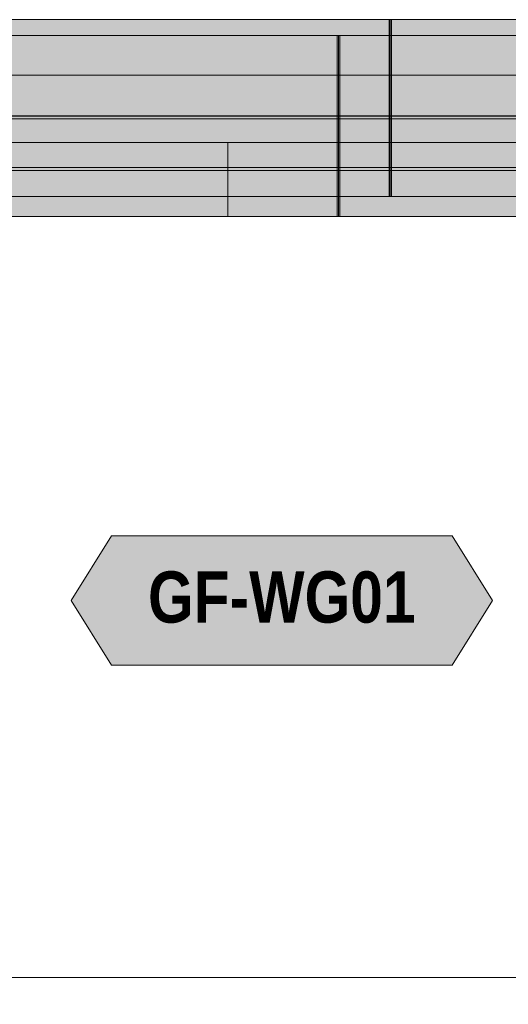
# Model space of a CAD drawing. Header units: millimetres. Extents: x -4049 to 37566, y -9915 to 31440.
# Tile 96 of 234: x 8503 to 10319, y -100 to 3557. Entities that reach past the tile are written whole.
import ezdxf
from ezdxf.enums import TextEntityAlignment as Align

# ---------------------------------------------------------------- set-up
doc = ezdxf.new("R2010")
doc.units = ezdxf.units.MM
doc.linetypes.add('DASHED', pattern=[1.524, 1.27, -0.254])
for name, color, linetype in [('FILL-C_9EB2DB', 7, 'Continuous'), ('FILL-EPS', 7, 'Continuous'), ('FILL-WHITE', 7, 'Continuous'), ('LINE-C_2E8C94', 7, 'Continuous'), ('LINE-C_337880', 7, 'Continuous'), ('LINE-INK', 7, 'Continuous'), ('LINE-STEEL', 7, 'Continuous'), ('LINE-STEEL-DASH', 7, 'DASHED'), ('LINE-TEAL_DK', 7, 'Continuous'), ('LINE-TEAL_DK-DASH', 7, 'DASHED'), ('TEXT-TEAL_DK', 7, 'Continuous')]:
    doc.layers.add(name, color=color, linetype=linetype)
doc.styles.add('OpenSansCondensed-Bold', font='OpenSansCondensed-Bold.ttf')

msp = doc.modelspace()

# ---------------------------------------------------------------- hatches: boundary and pattern name
at = {"layer": 'FILL-C_9EB2DB', "true_color": 0x9eb2db}
h = msp.add_hatch(color=9, dxfattribs=at)
h.dxf.hatch_style = 1
h.paths.add_polyline_path([(6294, 3189), (6294, 3200), (12662, 3200), (12662, 3189)])
h = msp.add_hatch(color=9, dxfattribs=at)
h.dxf.hatch_style = 1
h.paths.add_polyline_path([(6294, 3189), (6294, 3200), (12662, 3200), (12662, 3189)])
h = msp.add_hatch(color=9, dxfattribs=at)
h.dxf.hatch_style = 1
h.paths.add_polyline_path([(6294, 3007.8), (6294, 3189), (12662, 3189), (12662, 3007.8)])
h = msp.add_hatch(color=9, dxfattribs=at)
h.dxf.hatch_style = 1
h.paths.add_polyline_path([(6294, 3189), (12662, 3189), (12662, 3007.8), (6294, 3007.8)])
h = msp.add_hatch(color=9, dxfattribs=at)
h.dxf.hatch_style = 1
h.paths.add_polyline_path([(6384, 3019.8), (6384, 3177), (6497, 3177), (6497, 3189), (12459, 3189), (12459, 3177), (12572, 3177), (12572, 3019.8), (12459, 3019.8), (12459, 3007.8), (6497, 3007.8), (6497, 3019.8)])
h = msp.add_hatch(color=9, dxfattribs=at)
h.dxf.hatch_style = 1
h.paths.add_polyline_path([(6384, 3177), (6497, 3177), (6497, 3189), (12459, 3189), (12459, 3177), (12572, 3177), (12572, 3019.8), (12459, 3019.8), (12459, 3007.8), (6497, 3007.8), (6497, 3019.8), (6384, 3019.8)])
h = msp.add_hatch(color=9, dxfattribs=at)
h.dxf.hatch_style = 1
h.paths.add_polyline_path([(6497, 3189), (6497, 3189), (6497, 3200), (12459, 3200), (12459, 3200), (12459, 3200), (12459, 3189), (6497, 3189)])
h = msp.add_hatch(color=9, dxfattribs=at)
h.dxf.hatch_style = 1
h.paths.add_polyline_path([(6497, 3200), (12459, 3200), (12459, 3189), (12459, 3189), (6497, 3189), (6497, 3200)])
h = msp.add_hatch(color=9, dxfattribs=at)
h.dxf.hatch_style = 1
h.paths.add_polyline_path([(6294, 2996.8), (6294, 3007.8), (12662, 3007.8), (12662, 2996.8)])
h = msp.add_hatch(color=9, dxfattribs=at)
h.dxf.hatch_style = 1
h.paths.add_polyline_path([(6294, 2996.8), (6294, 3007.8), (12662, 3007.8), (12662, 2996.8)])
h = msp.add_hatch(color=9, dxfattribs=at)
h.dxf.hatch_style = 1
h.paths.add_polyline_path([(6497, 2996.8), (6497, 2996.8), (6497, 3007.8), (12459, 3007.8), (12459, 3007.8), (12459, 3007.8), (12459, 2996.8), (6497, 2996.8)])
h = msp.add_hatch(color=9, dxfattribs=at)
h.dxf.hatch_style = 1
h.paths.add_polyline_path([(6497, 3007.8), (12459, 3007.8), (12459, 2996.8), (12459, 2996.8), (6497, 2996.8), (6497, 3007.8)])
at = {"layer": 'FILL-EPS', "true_color": 0xccffff}
h = msp.add_hatch(color=7, dxfattribs=at)
h.dxf.hatch_style = 1
h.paths.add_polyline_path([(6507.2, 3351.2), (6508.8, 3351.3), (6508.8, 3557.6), (7261, 3557.6), (7261, 3498.7), (11696, 3498.7), (11696, 3557.6), (12447.2, 3557.6), (12447.2, 3351.3), (6508.8, 3351.3)])
h = msp.add_hatch(color=7, dxfattribs=at)
h.dxf.hatch_style = 1
h.paths.add_polyline_path([(6508.8, 3557.6), (7261, 3557.6), (7261, 3498.7), (11696, 3498.7), (11696, 3557.6), (12447.2, 3557.6), (12447.2, -100), (11846, -100), (11846, 2825.5), (7110.5, 2825.5), (7110.5, -100), (6508.8, -100)])
h = msp.add_hatch(color=7, dxfattribs=at)
h.dxf.hatch_style = 1
h.paths.add_polyline_path([(7521.3, 3557.6), (11434.7, 3557.6), (11434.7, 3351.3), (7521.3, 3351.3)])
h = msp.add_hatch(color=7, dxfattribs=at)
h.dxf.hatch_style = 1
h.paths.add_polyline_path([(7521.3, -100), (7521.3, 3557.6), (11434.7, 3557.6), (11434.7, -100), (10720.2, -100), (10720.2, 2900), (8235.2, 2900), (8235.2, -100)])
h = msp.add_hatch(color=7, dxfattribs=at)
h.dxf.hatch_style = 1
h.paths.add_polyline_path([(6508.8, 3198.7), (6508.8, 3351.3), (12447.2, 3351.3), (12447.2, 3198.7)])
h = msp.add_hatch(color=7, dxfattribs=at)
h.dxf.hatch_style = 1
h.paths.add_polyline_path([(7521.3, 3351.3), (11434.7, 3351.3), (11434.7, 3198.7), (7521.3, 3198.7)])
h = msp.add_hatch(color=7, dxfattribs=at)
h.dxf.hatch_style = 1
h.paths.add_polyline_path([(6508.8, 3198.7), (12447.2, 3198.7), (12447.2, -100), (11846, -100), (11846, 2825.5), (7110.5, 2825.5), (7110.5, -100), (6508.8, -100)])
h = msp.add_hatch(color=7, dxfattribs=at)
h.dxf.hatch_style = 1
h.paths.add_polyline_path([(7521.3, 3198.7), (11434.7, 3198.7), (11434.7, -100), (10720.2, -100), (10720.2, 2900), (8235.2, 2900), (8235.2, -100), (7521.3, -100)])
at = {"layer": 'FILL-WHITE', "true_color": 0xffffff}
h = msp.add_hatch(color=7, dxfattribs=at)
h.dxf.hatch_style = 1
h.paths.add_polyline_path([(8235, 2900), (10720, 2900), (10720, 2825.5), (8235.2, 2825.5), (8235.2, -100), (8235, -100)])
h = msp.add_hatch(color=7, dxfattribs=at)
h.dxf.hatch_style = 1
h.paths.add_polyline_path([(10720, 2900), (10720, 2825.5), (8235.2, 2825.5), (8235.2, -100), (8235, -100), (8235, 2900)])
h = msp.add_hatch(color=7, dxfattribs=at)
h.dxf.hatch_style = 1
h.paths.add_polyline_path([(10720, 2900), (10720, 2825.5), (8235.2, 2825.5), (8235.2, -100), (8235, -100), (8235, 2900)])
h = msp.add_hatch(color=7, dxfattribs=at)
h.dxf.hatch_style = 1
h.paths.add_polyline_path([(8694.8, 1400), (8844.8, 1640), (10110.2, 1640), (10260.2, 1400), (10110.2, 1160), (8844.8, 1160)])

# ---------------------------------------------------------------- linework, layer by layer
at = {"layer": 'LINE-C_2E8C94', "lineweight": 5}
for points in [[(6507.2, 3351.2), (6507.2, 3351.2), (6508.8, 3351.3), (6508.8, 3557.6), (7261, 3557.6), (7261, 3498.7), (11696, 3498.7), (11696, 3557.6), (12447.2, 3557.6), (12447.2, 3351.3), (6508.8, 3351.3), (6508.8, 3351.3)], [(6508.8, 3557.6), (7261, 3557.6), (7261, 3498.7), (11696, 3498.7), (11696, 3557.6), (12447.2, 3557.6), (12447.2, -100), (11846, -100), (11846, 2825.5), (7110.5, 2825.5), (7110.5, -100), (6508.8, -100)], [(7521.3, 3557.6), (11434.7, 3557.6), (11434.7, 3351.3), (7521.3, 3351.3)], [(7521.3, -100), (7521.3, 3557.6), (11434.7, 3557.6), (11434.7, -100), (10720.2, -100), (10720.2, 2900), (8235.2, 2900), (8235.2, -100)], [(6508.8, 3198.7), (6508.8, 3351.3), (12447.2, 3351.3), (12447.2, 3351.3), (12447.2, 3198.7), (6508.8, 3198.7)], [(7521.3, 3351.3), (11434.7, 3351.3), (11434.7, 3198.7), (7521.3, 3198.7)], [(6508.8, 3198.7), (6508.8, 3198.7), (12447.2, 3198.7), (12447.2, -100), (11846, -100), (11846, 2825.5), (7110.5, 2825.5), (7110.5, -100), (6508.8, -100), (6508.8, -100), (6508.8, -100), (6508.8, -100), (6508.8, 3198.7)], [(7521.3, 3198.7), (11434.7, 3198.7), (11434.7, -100), (10720.2, -100), (10720.2, 2900), (8235.2, 2900), (8235.2, -100), (7521.3, -100)]]:
    msp.add_lwpolyline(points, close=True, dxfattribs=at)
at = {"layer": 'LINE-C_337880', "lineweight": 5}
for p, q in [((9876, 3352.3), (9876, 3556.6)), ((9876, 3100.4), (9876, 3556.6)), ((9885.5, 3352.3), (9885.5, 3556.6)), ((9885.5, 3100.4), (9885.5, 3556.6)), ((9683.5, 3100.4), (9683.5, 3497.7)), ((9683.5, 3352.3), (9683.5, 3497.7)), ((9693, 3100.4), (9693, 3497.7)), ((9693, 3352.3), (9693, 3497.7)), ((9683.5, 3199.7), (9683.5, 3350.3)), ((9693, 3199.7), (9693, 3350.3)), ((9876, 3199.7), (9876, 3350.3)), ((9885.5, 3199.7), (9885.5, 3350.3)), ((9683.5, 3100.4), (9683.5, 3197.7)), ((9693, 3100.4), (9693, 3197.7)), ((9876, 3100.4), (9876, 3197.7)), ((9885.5, 3100.4), (9885.5, 3197.7)), ((7245.1, 3100.4), (9277.1, 3100.4)), ((7245.1, 3100.4), (9277.1, 3100.4)), ((8257.6, 3100.4), (9876, 3100.4)), ((8257.6, 3100.4), (9876, 3100.4)), ((9277.1, 2826.5), (9277.1, 3100.4)), ((9277.1, 3100.4), (9683.5, 3100.4)), ((9277.1, 2826.5), (9277.1, 3100.4)), ((9277.1, 3100.4), (9683.5, 3100.4)), ((9683.5, 2826.5), (9683.5, 3100.4)), ((9683.5, 2826.5), (9683.5, 3100.4)), ((9693, 2826.5), (9693, 3100.4)), ((9693, 3100.4), (11710.8, 3100.4)), ((9693, 2826.5), (9693, 3100.4)), ((9693, 3100.4), (11710.8, 3100.4)), ((9876, 2901), (9876, 3100.4)), ((9876, 2901), (9876, 3100.4)), ((9885.5, 2901), (9885.5, 3100.4)), ((9885.5, 3100.4), (10698.3, 3100.4)), ((9885.5, 2901), (9885.5, 3100.4)), ((9885.5, 3100.4), (10698.3, 3100.4))]:
    msp.add_line(p, q, dxfattribs=at)
at = {"layer": 'LINE-INK', "lineweight": 5}
msp.add_lwpolyline([(10720, 2900), (10720, 2825.5), (8235.2, 2825.5), (8235.2, -100), (8235, -100), (8235, 2900)], close=True, dxfattribs=at)
msp.add_lwpolyline([(10720, 2900), (10720, 2825.5), (8235.2, 2825.5), (8235.2, -100), (8235, -100), (8235, 2900)], close=True, dxfattribs=at)
at = {"layer": 'LINE-STEEL', "lineweight": 5}
for points in [[(6294, 3189), (6294, 3200), (12662, 3200), (12662, 3189)], [(6294, 3189), (6294, 3200), (12662, 3200), (12662, 3189)], [(6294, 3007.8), (6294, 3189), (12662, 3189), (12662, 3189), (12662, 3007.8), (6294, 3007.8)], [(6294, 3189), (6294, 3189), (12662, 3189), (12662, 3007.8), (12662, 3007.8), (6294, 3007.8)], [(6384, 3019.8), (6384, 3019.8), (6384, 3177), (6497, 3177), (6497, 3189), (12459, 3189), (12459, 3189), (12459, 3177), (12572, 3177), (12572, 3177), (12572, 3019.8), (12459, 3019.8), (12459, 3007.8), (6497, 3007.8), (6497, 3007.8), (6497, 3019.8)], [(6384, 3177), (6497, 3177), (6497, 3189), (6497, 3189), (12459, 3189), (12459, 3177), (12572, 3177), (12572, 3019.8), (12572, 3019.8), (12459, 3019.8), (12459, 3007.8), (12459, 3007.8), (6497, 3007.8), (6497, 3019.8), (6384, 3019.8), (6384, 3177)], [(6497, 3189), (6497, 3189), (6497, 3200), (12459, 3200), (12459, 3200), (12459, 3200), (12459, 3200), (12459, 3189), (6497, 3189), (6497, 3189)], [(6497, 3200), (12459, 3200), (12459, 3189), (12459, 3189), (6497, 3189), (6497, 3200)], [(6294, 2996.8), (6294, 3007.8), (12662, 3007.8), (12662, 2996.8)], [(6294, 2996.8), (6294, 3007.8), (12662, 3007.8), (12662, 2996.8)], [(6497, 2996.8), (6497, 2996.8), (6497, 3007.8), (12459, 3007.8), (12459, 3007.8), (12459, 3007.8), (12459, 3007.8), (12459, 2996.8), (6497, 2996.8), (6497, 2996.8)], [(6497, 3007.8), (12459, 3007.8), (12459, 2996.8), (12459, 2996.8), (6497, 2996.8), (6497, 3007.8)]]:
    msp.add_lwpolyline(points, close=True, dxfattribs=at)
at = {"layer": 'LINE-STEEL-DASH', "lineweight": 5}
msp.add_line((-1020.6, 0), (34152.1, 0), dxfattribs=at)
for points in [[(6497, 3200), (8311.1, 3200), (8455.1, 3200), (10501, 3200), (10644.9, 3200), (12459, 3200)], [(12459, 2996.8), (10644.9, 2996.8), (10501, 2996.8), (8455.1, 2996.8), (8311.1, 2996.8), (6497, 2996.8)]]:
    msp.add_lwpolyline(points, dxfattribs=at)
at = {"layer": 'LINE-TEAL_DK', "lineweight": 5}
msp.add_lwpolyline([(8694.8, 1400), (8844.8, 1640), (10110.2, 1640), (10260.2, 1400), (10110.2, 1160), (8844.8, 1160)], close=True, dxfattribs=at)
at = {"layer": 'LINE-TEAL_DK-DASH', "lineweight": 5}
for p, q in [((9880.8, 3352.3), (9880.8, 3556.6)), ((9880.8, 2901), (9880.8, 3556.6)), ((9688.3, 2826.5), (9688.3, 3497.7)), ((9688.3, 3352.3), (9688.3, 3497.7)), ((9688.3, 3199.7), (9688.3, 3350.3)), ((9880.8, 3199.7), (9880.8, 3350.3)), ((9688.3, 2826.5), (9688.3, 3197.7)), ((9880.8, 2901), (9880.8, 3197.7))]:
    msp.add_line(p, q, dxfattribs=at)

# ---------------------------------------------------------------- texts
at = {"layer": 'TEXT-TEAL_DK', "style": 'OpenSansCondensed-Bold'}
msp.add_text('GF-WG01', height=190.5, dxfattribs=at).set_placement((9477.5, 1317.5), align=Align.CENTER)

doc.saveas('drawing.dxf')
